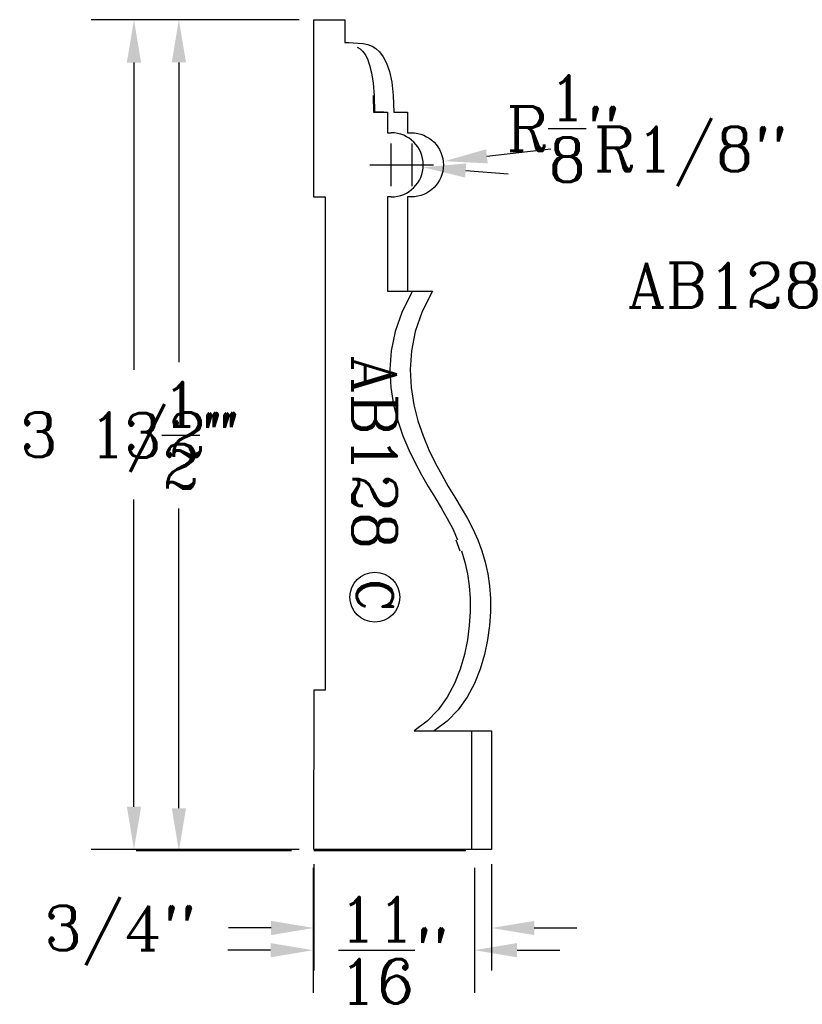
# Model space of a CAD drawing. Extents: x -1.24 to 2.06, y -0.65 to 3.5.
import ezdxf
from ezdxf.enums import TextEntityAlignment as Align

# ---------------------------------------------------------------- set-up
doc = ezdxf.new("R2010")
doc.units = 0
doc.header["$LTSCALE"] = 0.5
doc.header["$MEASUREMENT"] = 0
doc.layers.get('0').update_dxf_attribs({"linetype": 'CONTINUOUS'})
doc.layers.get('DEFPOINTS').update_dxf_attribs({"linetype": 'CONTINUOUS'})
for name, color, linetype in [('CONST', 5, 'CONTINUOUS'), ('DIMEN', 1, 'CONTINUOUS'), ('PROF', 7, 'CONTINUOUS'), ('TEXT', 3, 'CONTINUOUS')]:
    doc.layers.add(name, color=color, linetype=linetype)
doc.styles.add('ROMANC', font='ROMANC', dxfattribs={"height": 0.1875})
doc.dimstyles.get("Standard").update_dxf_attribs({"dimtxt": 0.18, "dimasz": 0.18, "dimexe": 0.18, "dimexo": 0.0625, "dimgap": 0.09, "dimtad": 0, "dimtih": 1, "dimtoh": 1, "dimdec": 4, "dimzin": 0, "dimtxsty": 'STANDARD', "dimcen": 0.09, "dimazin": 3, "dimtfac": 1, "dimtdec": 4, "dimtofl": 0, "dimtmove": 0, "dimatfit": 3, "dimtolj": 1, "dimtzin": 0})

# ---------------------------------------------------------------- blocks, each defined once
blk = doc.blocks.new('*D0')
at = {"color": 0, "linetype": 'BYBLOCK'}
for p, q in [((0, -0.0625), (0, -0.5113)), ((0.75, -0.0625), (0.75, -0.5113)), ((-0.18, -0.3313), (-0.36, -0.3313)), ((0.93, -0.3313), (1.11, -0.3313))]:
    blk.add_line(p, q, dxfattribs=at)
for points in [[(-0.18, -0.3613), (-0.18, -0.3013), (0, -0.3313)], [(0.93, -0.3613), (0.93, -0.3013), (0.75, -0.3313)]]:
    blk.add_solid(points, dxfattribs=at)
at = {"layer": 'DEFPOINTS', "color": 0, "linetype": 'BYBLOCK'}
for p in [(0, 0), (0.75, 0), (0, -0.3313)]:
    blk.add_point(p, dxfattribs=at)
at = {"color": 0, "linetype": 'BYBLOCK', "style": 'ROMANC'}
blk.add_text('3/4"', height=0.1875, dxfattribs=at).set_placement((-1.1382, -0.425))
blk = doc.blocks.new('*D1')
at = {"color": 0, "linetype": 'BYBLOCK'}
for p, q in [((-0.0625, 3.5), (-0.9388, 3.5)), ((-0.7588, 3.32), (-0.7588, 2.0238)), ((-0.7588, 0.18), (-0.7588, 1.4763)), ((-0.0625, 0), (-0.9388, 0))]:
    blk.add_line(p, q, dxfattribs=at)
for points in [[(-0.7288, 3.32), (-0.7888, 3.32), (-0.7588, 3.5)], [(-0.7288, 0.18), (-0.7888, 0.18), (-0.7588, 0)]]:
    blk.add_solid(points, dxfattribs=at)
at = {"layer": 'DEFPOINTS', "color": 0, "linetype": 'BYBLOCK'}
for p in [(0, 3.5), (-0.7588, 0), (0, 0)]:
    blk.add_point(p, dxfattribs=at)
at = {"color": 0, "linetype": 'BYBLOCK', "style": 'ROMANC'}
blk.add_text('3 1/2"', height=0.1875, dxfattribs=at).set_placement((-1.241, 1.6562))
blk = doc.blocks.new('*D2')
at = {"color": 0, "linetype": 'BYBLOCK'}
for p, q in [((0.4155, 2.7983), (0.4155, 2.9783)), ((0.7302, 2.9244), (1.0003, 2.9553)), ((0.3255, 2.8883), (0.5055, 2.8883))]:
    blk.add_line(p, q, dxfattribs=at)
blk.add_solid([(0.7268, 2.9542), (0.7337, 2.8946), (0.5514, 2.9038)], dxfattribs=at)
at = {"layer": 'DEFPOINTS', "color": 0, "linetype": 'BYBLOCK'}
for p in [(0.4155, 2.8883), (0.5514, 2.9038)]:
    blk.add_point(p, dxfattribs=at)
at = {"color": 0, "linetype": 'BYBLOCK', "style": 'ROMANC'}
blk.add_text('R1/8"', height=0.1875, dxfattribs=at).set_placement((1.1803, 2.8616))
blk = doc.blocks.new('CIRCLEC')
at = {"layer": 'TEXT', "linetype": 'CONTINUOUS'}
blk.add_circle((0.1278, 0.0053), 0.1295, dxfattribs=at)
at = {"layer": 'TEXT', "linetype": 'CONTINUOUS', "style": 'ROMANC'}
blk.add_text('C', height=0.1875, dxfattribs=at).set_placement((0.1167, -0.0878), align=Align.CENTER)
blk = doc.blocks.new('CC')
at = {"layer": 'TEXT', "linetype": 'CONTINUOUS', "xscale": 0.81, "yscale": 0.81, "zscale": 0.81}
blk.add_blockref('CIRCLEC', (0, -0.0078), dxfattribs=at)
blk = doc.blocks.new('*D8')
at = {"color": 0, "linetype": 'BYBLOCK'}
for p, q in [((-0.0026, -0.0772), (-0.0026, -0.6049)), ((0.6773, -0.0772), (0.6773, -0.6049)), ((-0.1826, -0.4249), (-0.3626, -0.4249)), ((0.8573, -0.4249), (1.0373, -0.4249))]:
    blk.add_line(p, q, dxfattribs=at)
for points in [[(-0.1826, -0.3949), (-0.1826, -0.4549), (-0.0026, -0.4249)], [(0.8573, -0.3949), (0.8573, -0.4549), (0.6773, -0.4249)]]:
    blk.add_solid(points, dxfattribs=at)
at = {"layer": 'DEFPOINTS', "color": 0, "linetype": 'BYBLOCK'}
for p in [(-0.0026, -0.0147), (0.6773, -0.0147), (0.6773, -0.4249)]:
    blk.add_point(p, dxfattribs=at)
at = {"color": 0, "linetype": 'BYBLOCK', "insert": (0.3373, -0.4249), "char_height": 0.1875, "attachment_point": 5, "style": 'ROMANC'}
blk.add_mtext('\\A1;{\\H1.000000x;\\S11/16;}"', dxfattribs=at)
blk = doc.blocks.new('*D9')
at = {"color": 0, "linetype": 'BYBLOCK'}
for p, q in [((-0.0935, 3.5008), (-0.7493, 3.5008)), ((-0.5693, 3.3208), (-0.5693, 2.0561)), ((-0.5693, 0.1738), (-0.5693, 1.4386)), ((-0.0935, -0.0062), (-0.7493, -0.0062))]:
    blk.add_line(p, q, dxfattribs=at)
for points in [[(-0.5993, 3.3208), (-0.5393, 3.3208), (-0.5693, 3.5008)], [(-0.5993, 0.1738), (-0.5393, 0.1738), (-0.5693, -0.0062)]]:
    blk.add_solid(points, dxfattribs=at)
at = {"layer": 'DEFPOINTS', "color": 0, "linetype": 'BYBLOCK'}
for p in [(-0.5693, 3.5008), (-0.031, 3.5008), (-0.031, -0.0062)]:
    blk.add_point(p, dxfattribs=at)
at = {"color": 0, "linetype": 'BYBLOCK', "insert": (-0.5693, 1.7473), "char_height": 0.1875, "attachment_point": 5, "style": 'ROMANC'}
blk.add_mtext('\\A1;3{\\H1.000000x;\\S1/2;}"', dxfattribs=at)
blk = doc.blocks.new('*D10')
at = {"color": 0, "linetype": 'BYBLOCK'}
for p, q in [((0.3264, 2.7983), (0.3264, 2.9783)), ((0.2364, 2.8883), (0.4164, 2.8883)), ((0.6408, 2.8646), (0.8203, 2.8511))]:
    blk.add_line(p, q, dxfattribs=at)
blk.add_solid([(0.6431, 2.8945), (0.6386, 2.8347), (0.4613, 2.8781)], dxfattribs=at)
at = {"layer": 'DEFPOINTS', "color": 0, "linetype": 'BYBLOCK'}
for p in [(0.3264, 2.8883), (0.4613, 2.8781)]:
    blk.add_point(p, dxfattribs=at)
at = {"color": 0, "linetype": 'BYBLOCK', "insert": (1.0527, 3.0411), "char_height": 0.1875, "attachment_point": 5, "style": 'ROMANC'}
blk.add_mtext('\\A1;R{\\H1.000000x;\\S1/8;}"', dxfattribs=at)
blk = doc.blocks.new('A$C75C66C15')
at = {"layer": 'PROF'}
for p, q in [((0, 0.2846), (0.0178, 0.2781)), ((0.0178, 0.2781), (0.0342, 0.2681)), ((0.0342, 0.2681), (0.0495, 0.2535)), ((0.0495, 0.2535), (0.0641, 0.2333)), ((0.0641, 0.2333), (0.0781, 0.2064)), ((0.0781, 0.2064), (0.0907, 0.1712)), ((0.0907, 0.1712), (0.1008, 0.1262)), ((0.1008, 0.1262), (0.1072, 0.0696)), ((0.1072, 0.0696), (0.1088, 0)), ((0.1088, 0), (0.1674, 0))]:
    blk.add_line(p, q, dxfattribs=at)

msp = doc.modelspace()

# ---------------------------------------------------------------- linework, layer by layer
at = {"layer": 'CONST'}
msp.add_lwpolyline([(0.318913, 3.282501), (0.328985, 3.237455), (0.335384, 3.180918), (0.33699, 3.111271), (0.395553, 3.111271), (0.395553, 3.023589), (0.411383, 3.023589, -1), (0.411383, 2.75292), (0.395554, 2.75292), (0.395554, 2.356069), (0.500919, 2.356069), (0.457337, 2.269978), (0.428178, 2.185739), (0.411746, 2.103803), (0.406344, 2.024624), (0.410276, 1.948654), (0.421847, 1.876347), (0.439361, 1.808155), (0.461121, 1.744532), (0.4856, 1.68573), (0.511946, 1.631205), (0.539477, 1.580212), (0.567508, 1.532007), (0.595358, 1.485846), (0.622342, 1.440983), (0.647777, 1.396676), (0.670981, 1.352178), (0.691361, 1.306834), (0.70869, 1.260337), (0.722831, 1.212468), (0.733647, 1.163008), (0.741003, 1.111738), (0.74476, 1.058439), (0.744783, 1.002892), (0.740934, 0.944878), (0.732986, 0.884442), (0.720341, 0.822677), (0.70231, 0.760943), (0.678203, 0.700597), (0.647331, 0.642996), (0.609006, 0.5895), (0.562537, 0.541465), (0.507909, 0.500753), (0.75, 0.5), (0.75, 0), (0, 0), (0.000878, 0.673138), (0.049173, 0.673138), (0.049173, 2.752709), (0, 2.752709), (0, 3.500004), (0.130521, 3.500004), (0.130521, 3.404118), (0.13543, 3.404169), (0.148198, 3.404095), (0.166317, 3.403566), (0.187276, 3.402252), (0.208568, 3.39982), (0.228163, 3.395823), (0.245954, 3.389339), (0.262314, 3.379331), (0.277616, 3.364759), (0.292233, 3.344584), (0.306289, 3.317672)], format="xyb", close=True, dxfattribs=at)
at = {"layer": 'PROF'}
for p, q in [((0, 2.752709), (0, 3.500004)), ((0, 3.500004), (0.130521, 3.500004)), ((0.130521, 3.500004), (0.130521, 3.404118)), ((0.130521, 3.404118), (0.13543, 3.404169)), ((0.13543, 3.404169), (0.148198, 3.404095)), ((0.25039, 3.180918), (0.251996, 3.111271)), ((0.251996, 3.111271), (0.310559, 3.111271)), ((0.310559, 3.111271), (0.310559, 3.023589)), ((0.310559, 3.023589), (0.326389, 3.023589)), ((0.049173, 2.752709), (0, 2.752709)), ((0.049173, 0.673138), (0.049173, 2.752709)), ((0.326389, 2.75292), (0.31056, 2.75292)), ((0.31056, 2.75292), (0.31056, 2.356069)), ((0.31056, 2.356069), (0.415925, 2.356069)), ((0.415925, 2.356069), (0.372343, 2.269978)), ((0.372343, 2.269978), (0.343184, 2.185739)), ((0.343184, 2.185739), (0.326752, 2.103803)), ((0.326752, 2.103803), (0.32135, 2.024624)), ((0.32135, 2.024624), (0.325283, 1.948654)), ((0.325283, 1.948654), (0.336854, 1.876347)), ((0.336854, 1.876347), (0.354367, 1.808155)), ((0.354367, 1.808155), (0.376127, 1.744532)), ((0.376127, 1.744532), (0.400606, 1.68573)), ((0.400606, 1.68573), (0.426953, 1.631205)), ((0.426953, 1.631205), (0.454483, 1.580212)), ((0.454483, 1.580212), (0.482515, 1.532007)), ((0.482515, 1.532007), (0.510364, 1.485846)), ((0.510364, 1.485846), (0.537348, 1.440983)), ((0.537348, 1.440983), (0.562783, 1.396676)), ((0.562783, 1.396676), (0.585987, 1.352178)), ((0.585987, 1.352178), (0.606367, 1.306834)), ((0.599285, 1.306834), (0.616614, 1.260337)), ((0.623696, 1.260337), (0.637837, 1.212468)), ((0.637837, 1.212468), (0.648653, 1.163008)), ((0.648653, 1.163008), (0.656009, 1.111738)), ((0.656009, 1.111738), (0.659766, 1.058439)), ((0.659766, 1.058439), (0.659789, 1.002892)), ((0.659789, 1.002892), (0.65594, 0.944878)), ((0.65594, 0.944878), (0.647992, 0.884442)), ((0.647992, 0.884442), (0.635347, 0.822677)), ((0.635347, 0.822677), (0.617316, 0.760943)), ((0.617316, 0.760943), (0.593209, 0.700597)), ((0, 0), (0.000878, 0.673138)), ((0.000878, 0.673138), (0.049173, 0.673138)), ((0.593209, 0.700597), (0.562338, 0.642996)), ((0.562338, 0.642996), (0.524012, 0.5895)), ((0.524012, 0.5895), (0.477543, 0.541465)), ((0.477543, 0.541465), (0.422915, 0.500753)), ((0.422915, 0.500753), (0.665006, 0.5)), ((0.665006, 0.5), (0.665006, 0)), ((0.641907, -0.006189), (0, -0.006189))]:
    msp.add_line(p, q, dxfattribs=at)
msp.add_arc((0.326389, 2.888255), 0.135334, 270, 90, dxfattribs=at)

# ---------------------------------------------------------------- block references
at = {"layer": 'PROF', "color": 0, "linetype": 'CONTINUOUS', "xscale": 0.672867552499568, "yscale": 0.9549154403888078, "zscale": 0.672867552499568}
msp.add_blockref('A$C75C66C15', (0.182922, 3.112494), dxfattribs=at)
at = {"layer": 'TEXT', "linetype": 'CONTINUOUS', "rotation": 270}
msp.add_blockref('CC', (0.260961, 1.167871), dxfattribs=at)

# ---------------------------------------------------------------- texts
at = {"layer": 'PROF', "color": 4, "linetype": 'CONTINUOUS', "insert": (1.323256, 2.474469), "char_height": 0.1875, "width": 1.40625, "attachment_point": 1, "style": 'ROMANC'}
msp.add_mtext('AB128', dxfattribs=at)
at = {"layer": 'TEXT', "linetype": 'CONTINUOUS', "style": 'ROMANC'}
msp.add_text('AB128', height=0.1875, rotation=270, dxfattribs=at).set_placement((0.162642, 1.674868), align=Align.CENTER)

# ---------------------------------------------------------------- dimensions: what is measured, and where the dimension line sits
at = {"layer": 'DIMEN', "linetype": 'CONTINUOUS'}
dim = msp.add_linear_dim(base=(-0.758821, 0), p1=(0, 3.5), p2=(0, 0), angle=90, dimstyle='Standard', dxfattribs=at)
dim.commit()
dim.dimension.update_dxf_attribs({"geometry": '*D1', "text_midpoint": (-0.758821, 1.75)})
dim = msp.add_radius_dim(center=(0.415511, 2.888255), mpoint=(0.551417, 2.903846), dimstyle='Standard', dxfattribs=at)
dim.commit()
dim.dimension.update_dxf_attribs({"geometry": '*D2', "text_midpoint": (1.582081, 2.955341)})
dim = msp.add_linear_dim(base=(0, -0.331298), p1=(0.75, 0), p2=(0, 0), dimstyle='Standard', dxfattribs=at)
dim.commit()
dim.dimension.update_dxf_attribs({"geometry": '*D0', "text_midpoint": (-0.839107, -0.331298)})
at = {"layer": 'PROF', "color": 1, "linetype": 'CONTINUOUS'}
dim = msp.add_linear_dim(base=(-0.5692543, 3.5008264), p1=(-0.0309603, -0.006189), p2=(-0.0309603, 3.5008264), angle=90, dimstyle='STANDARD', override={"dimtxt": 0.125, "dimdec": 5, "dimtxsty": 'ROMANC', "dimtdec": 5}, dxfattribs=at)
dim.commit()
dim.dimension.update_dxf_attribs({"geometry": '*D9', "text_midpoint": (-0.5692543, 1.7473187)})
dim = msp.add_radius_dim(center=(0.3263893, 2.8882549), mpoint=(0.4613416, 2.8780928), dimstyle='STANDARD', override={"dimtxt": 0.125, "dimdec": 5, "dimtxsty": 'ROMANC', "dimtdec": 5}, dxfattribs=at)
dim.commit()
dim.dimension.update_dxf_attribs({"geometry": '*D10', "text_midpoint": (1.0527106, 3.0410523), "dimtype": 164})
dim = msp.add_linear_dim(base=(0.677321, -0.424937), p1=(-0.002629, -0.014677), p2=(0.677321, -0.014677), dimstyle='STANDARD', override={"dimtxt": 0.125, "dimdec": 5, "dimtxsty": 'ROMANC', "dimtdec": 5}, dxfattribs=at)
dim.commit()
dim.dimension.update_dxf_attribs({"geometry": '*D8', "text_midpoint": (0.337346, -0.424937)})

doc.saveas('drawing.dxf')
